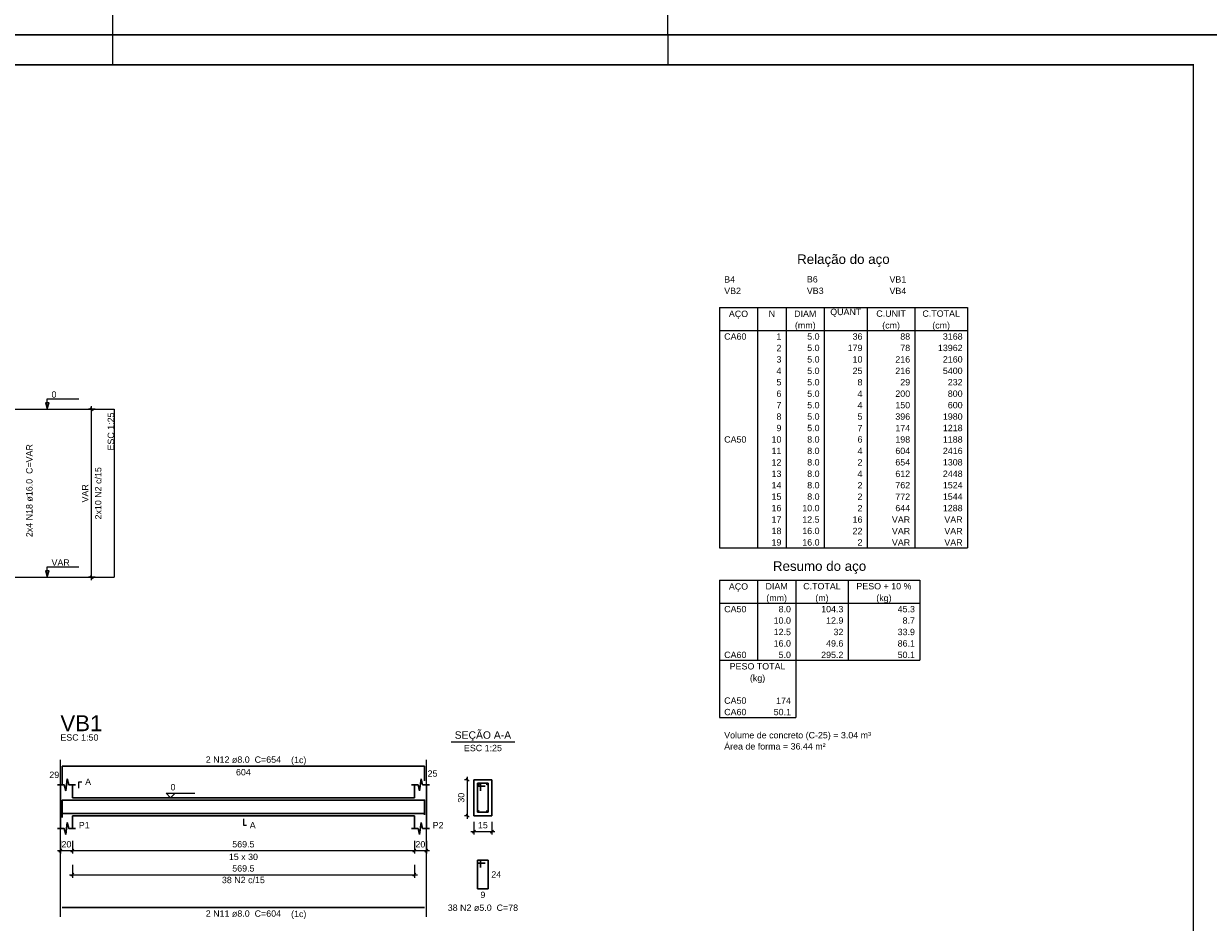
# Model space of a CAD drawing. Extents: x 1874 to 2462, y -2142 to -2023.
# Tile 26 of 74: x 2086 to 2125, y -2112 to -2082. Entities that reach past the tile are written whole.
import ezdxf

# ---------------------------------------------------------------- set-up
doc = ezdxf.new("R2010")
doc.units = 0
doc.header["$LTSCALE"] = 0.1
doc.header["$MEASUREMENT"] = 0
doc.header["$PDMODE"] = 3
doc.header["$PDSIZE"] = 0.1
doc.layers.get('0').update_dxf_attribs({"linetype": 'CONTINUOUS', "lineweight": 25})
doc.layers.get('DEFPOINTS').update_dxf_attribs({"linetype": 'CONTINUOUS', "lineweight": 25})
for name, color, linetype, lineweight in [('Descrição da armadura', 7, 'CONTINUOUS', 5), ('DT-Barras na forma', 20, 'CONTINUOUS', 30), ('DT-Barras no corte', 20, 'CONTINUOUS', 5), ('DT-Barras rebatidas', 20, 'CONTINUOUS', 30), ('DT-Cotas', 1, 'CONTINUOUS', 9), ('DT-Forma', 130, 'CONTINUOUS', 30), ('DT-Pontilhado', 3, 'CONTINUOUS', 25), ('DT-Relação do aço', 7, 'CONTINUOUS', 25), ('DT-Textos', 7, 'CONTINUOUS', 25), ('DT-Título', 7, 'CONTINUOUS', 25), ('Textos armaduras', 7, 'CONTINUOUS', 5)]:
    doc.layers.add(name, color=color, linetype=linetype, lineweight=lineweight)
doc.layers.add('XX-CARIMBO', color=9, linetype='CONTINUOUS')
doc.layers.add('XX-FOLHA', color=253, linetype='CONTINUOUS')
doc.styles.add('ARIAL', font='arial.ttf')
doc.dimstyles.new('UM_25.000000', dxfattribs={"dimtxt": 0.18, "dimasz": 0.1, "dimexe": 0.1, "dimexo": 0.2, "dimgap": 0, "dimtad": 1, "dimtih": 1, "dimtoh": 1, "dimdec": 0, "dimlfac": 25, "dimzin": 0, "dimdsep": 46, "dimtxsty": 'Standard', "dimblk": 'CLOSED', "dimblk1": 'CLOSED', "dimblk2": 'CLOSED', "dimcen": 0.09, "dimdle": 0.1, "dimadec": 0, "dimazin": 2, "dimtfac": 1, "dimtdec": 4, "dimtofl": 0, "dimtmove": 0, "dimatfit": 3, "dimldrblk": 'CLOSED', "dimfxl": 1, "dimtolj": 1, "dimarcsym": 0})
doc.dimstyles.new('UM_50.000000', dxfattribs={"dimtxt": 0.18, "dimasz": 0.1, "dimexe": 0.1, "dimexo": 0.2, "dimgap": 0, "dimtad": 1, "dimtih": 1, "dimtoh": 1, "dimdec": 1, "dimlfac": 50, "dimzin": 0, "dimdsep": 46, "dimtxsty": 'Standard', "dimblk": 'CLOSED', "dimblk1": 'CLOSED', "dimblk2": 'CLOSED', "dimcen": 0.09, "dimdle": 0.1, "dimadec": 1, "dimazin": 2, "dimtfac": 1, "dimtdec": 4, "dimtofl": 0, "dimtmove": 0, "dimatfit": 3, "dimldrblk": 'CLOSED', "dimfxl": 1, "dimtolj": 1, "dimarcsym": 0})

# ---------------------------------------------------------------- blocks, each defined once
blk = doc.blocks.new('Aprovacao A-1_SC')
at = {"layer": 'XX-CARIMBO', "ltscale": 0.5}
for p, q in [((840, 594), (0, 594)), ((0, 0), (840, 0))]:
    blk.add_line(p, q, dxfattribs=at)
at = {"layer": 'XX-FOLHA', "ltscale": 0.5}
for p, q in [((470, 594), (470, 584)), ((470, 594), (470, 584)), ((655, 594), (655, 584)), ((655, 594), (655, 584)), ((470, 10), (470, 0)), ((470, 10), (470, 0))]:
    blk.add_line(p, q, dxfattribs=at)
at = {"layer": 'XX-FOLHA'}
for p, q in [((840, 594), (830, 594)), ((655, 0), (655, 10)), ((655, 0), (655, 10))]:
    blk.add_line(p, q, dxfattribs=at)
at = {"layer": 'XX-FOLHA', "ltscale": 0.5, "const_width": 0.5}
blk.add_lwpolyline([(25, 584), (25, 10), (830, 10), (830, 584), (25, 584)], dxfattribs=at)
blk = doc.blocks.new('_OBLIQUE')
at = {"color": 0, "linetype": 'ByBlock', "lineweight": -2}
blk.add_line((-0.5, -0.5), (0.5, 0.5), dxfattribs=at)
blk = doc.blocks.new('*D4467')
at = {"layer": 'DEFPOINTS', "color": 0, "transparency": 16777216}
for p in [(2087.963, -2095.127), (2088.281, -2095.127), (2088.281, -2100.727)]:
    blk.add_point(p, dxfattribs=at)
at = {"layer": 'DT-Cotas', "color": 0, "lineweight": -2, "transparency": 16777216}
for p, q in [((2087.963, -2100.827), (2087.963, -2095.027)), ((2088.081, -2095.127), (2087.863, -2095.127)), ((2088.081, -2100.727), (2087.863, -2100.727))]:
    blk.add_line(p, q, dxfattribs=at)
at = {"layer": 'DT-Cotas', "color": 0, "lineweight": -2, "transparency": 16777216, "xscale": 0.1, "yscale": 0.1, "zscale": 0.1}
for p, rotation in [((2087.963, -2095.127), 90), ((2087.963, -2100.727), 270)]:
    blk.add_blockref('_OBLIQUE', p, dxfattribs=dict(at, rotation=rotation))
at = {"layer": 'DT-Cotas', "transparency": 16777216, "insert": (2087.751, -2097.927), "char_height": 0.2118, "attachment_point": 5, "rotation": 90, "style": 'ARIAL'}
blk.add_mtext('\\A1;VAR', dxfattribs=at)
blk = doc.blocks.new('*D4479')
at = {"layer": 'DEFPOINTS', "color": 0, "transparency": 16777216}
for p in [(2086.926, -2109.307), (2087.326, -2109.307), (2087.326, -2109.837)]:
    blk.add_point(p, dxfattribs=at)
at = {"layer": 'DT-Cotas', "color": 0, "lineweight": -2, "transparency": 16777216}
for p, q in [((2086.926, -2109.507), (2086.926, -2109.937)), ((2087.326, -2109.507), (2087.326, -2109.937)), ((2086.826, -2109.837), (2087.426, -2109.837))]:
    blk.add_line(p, q, dxfattribs=at)
at = {"layer": 'DT-Cotas', "color": 0, "lineweight": -2, "transparency": 16777216, "xscale": 0.1, "yscale": 0.1, "zscale": 0.1, "rotation": 180}
blk.add_blockref('_OBLIQUE', (2086.926, -2109.837), dxfattribs=at)
at = {"layer": 'DT-Cotas', "color": 0, "lineweight": -2, "transparency": 16777216, "xscale": 0.1, "yscale": 0.1, "zscale": 0.1}
blk.add_blockref('_OBLIQUE', (2087.326, -2109.837), dxfattribs=at)
at = {"layer": 'DT-Cotas', "transparency": 16777216, "insert": (2087.126, -2109.625), "char_height": 0.2118, "attachment_point": 5, "rotation": 0.0057, "style": 'ARIAL'}
blk.add_mtext('\\A1;20', dxfattribs=at)
blk = doc.blocks.new('*D4480')
at = {"layer": 'DEFPOINTS', "color": 0, "transparency": 16777216}
for p in [(2087.326, -2109.307), (2098.717, -2109.307), (2098.717, -2109.837)]:
    blk.add_point(p, dxfattribs=at)
at = {"layer": 'DT-Cotas', "color": 0, "lineweight": -2, "transparency": 16777216}
for p, q in [((2087.326, -2109.507), (2087.326, -2109.937)), ((2098.717, -2109.507), (2098.717, -2109.937)), ((2087.226, -2109.837), (2098.817, -2109.837))]:
    blk.add_line(p, q, dxfattribs=at)
at = {"layer": 'DT-Cotas', "color": 0, "lineweight": -2, "transparency": 16777216, "xscale": 0.1, "yscale": 0.1, "zscale": 0.1, "rotation": 180}
blk.add_blockref('_OBLIQUE', (2087.326, -2109.837), dxfattribs=at)
at = {"layer": 'DT-Cotas', "color": 0, "lineweight": -2, "transparency": 16777216, "xscale": 0.1, "yscale": 0.1, "zscale": 0.1}
blk.add_blockref('_OBLIQUE', (2098.717, -2109.837), dxfattribs=at)
at = {"layer": 'DT-Cotas', "transparency": 16777216, "insert": (2093.021, -2109.625), "char_height": 0.2118, "attachment_point": 5, "style": 'ARIAL'}
blk.add_mtext('\\A1;569.5', dxfattribs=at)
blk = doc.blocks.new('*D4481')
at = {"layer": 'DEFPOINTS', "color": 0, "transparency": 16777216}
for p in [(2098.717, -2109.307), (2099.117, -2109.307), (2099.117, -2109.837)]:
    blk.add_point(p, dxfattribs=at)
at = {"layer": 'DT-Cotas', "color": 0, "lineweight": -2, "transparency": 16777216}
for p, q in [((2098.717, -2109.507), (2098.717, -2109.937)), ((2099.117, -2109.507), (2099.117, -2109.937)), ((2098.617, -2109.837), (2099.217, -2109.837))]:
    blk.add_line(p, q, dxfattribs=at)
at = {"layer": 'DT-Cotas', "color": 0, "lineweight": -2, "transparency": 16777216, "xscale": 0.1, "yscale": 0.1, "zscale": 0.1, "rotation": 180}
blk.add_blockref('_OBLIQUE', (2098.717, -2109.837), dxfattribs=at)
at = {"layer": 'DT-Cotas', "color": 0, "lineweight": -2, "transparency": 16777216, "xscale": 0.1, "yscale": 0.1, "zscale": 0.1}
blk.add_blockref('_OBLIQUE', (2099.117, -2109.837), dxfattribs=at)
at = {"layer": 'DT-Cotas', "transparency": 16777216, "insert": (2098.917, -2109.625), "char_height": 0.2118, "attachment_point": 5, "rotation": 0.0057, "style": 'ARIAL'}
blk.add_mtext('\\A1;20', dxfattribs=at)
blk = doc.blocks.new('*D4482')
at = {"layer": 'DEFPOINTS', "color": 0, "transparency": 16777216}
for p in [(2100.489, -2107.472), (2100.7, -2107.472), (2100.7, -2108.672)]:
    blk.add_point(p, dxfattribs=at)
at = {"layer": 'DT-Cotas', "color": 0, "lineweight": -2, "transparency": 16777216}
for p, q in [((2100.5, -2107.472), (2100.389, -2107.472)), ((2100.489, -2108.772), (2100.489, -2107.372)), ((2100.5, -2108.672), (2100.389, -2108.672))]:
    blk.add_line(p, q, dxfattribs=at)
at = {"layer": 'DT-Cotas', "color": 0, "lineweight": -2, "transparency": 16777216, "xscale": 0.1, "yscale": 0.1, "zscale": 0.1}
for p, rotation in [((2100.489, -2107.472), 90), ((2100.489, -2108.672), 270)]:
    blk.add_blockref('_OBLIQUE', p, dxfattribs=dict(at, rotation=rotation))
at = {"layer": 'DT-Cotas', "transparency": 16777216, "insert": (2100.277, -2108.072), "char_height": 0.2118, "attachment_point": 5, "rotation": 90, "style": 'ARIAL'}
blk.add_mtext('\\A1;30', dxfattribs=at)
blk = doc.blocks.new('*D4483')
at = {"layer": 'DEFPOINTS', "color": 0, "transparency": 16777216}
for p in [(2100.7, -2108.672), (2101.3, -2108.672), (2101.3, -2109.201)]:
    blk.add_point(p, dxfattribs=at)
at = {"layer": 'DT-Cotas', "color": 0, "lineweight": -2, "transparency": 16777216}
for p, q in [((2100.6, -2109.201), (2101.4, -2109.201)), ((2100.7, -2108.872), (2100.7, -2109.301)), ((2101.3, -2108.872), (2101.3, -2109.301))]:
    blk.add_line(p, q, dxfattribs=at)
at = {"layer": 'DT-Cotas', "color": 0, "lineweight": -2, "transparency": 16777216, "xscale": 0.1, "yscale": 0.1, "zscale": 0.1, "rotation": 180}
blk.add_blockref('_OBLIQUE', (2100.7, -2109.201), dxfattribs=at)
at = {"layer": 'DT-Cotas', "color": 0, "lineweight": -2, "transparency": 16777216, "xscale": 0.1, "yscale": 0.1, "zscale": 0.1}
blk.add_blockref('_OBLIQUE', (2101.3, -2109.201), dxfattribs=at)
at = {"layer": 'DT-Cotas', "transparency": 16777216, "insert": (2101, -2108.989), "char_height": 0.2118, "attachment_point": 5, "rotation": 0.0057, "style": 'ARIAL'}
blk.add_mtext('\\A1;15', dxfattribs=at)
blk = doc.blocks.new('*D4484')
at = {"layer": 'DEFPOINTS', "color": 0, "transparency": 16777216}
for p in [(2087.326, -2110.112), (2098.717, -2110.112), (2098.717, -2110.642)]:
    blk.add_point(p, dxfattribs=at)
at = {"layer": 'DT-Cotas', "color": 0, "lineweight": -2, "transparency": 16777216}
for p, q in [((2087.326, -2110.312), (2087.326, -2110.742)), ((2098.717, -2110.312), (2098.717, -2110.742)), ((2087.226, -2110.642), (2098.817, -2110.642))]:
    blk.add_line(p, q, dxfattribs=at)
at = {"layer": 'DT-Cotas', "color": 0, "lineweight": -2, "transparency": 16777216, "xscale": 0.1, "yscale": 0.1, "zscale": 0.1, "rotation": 180}
blk.add_blockref('_OBLIQUE', (2087.326, -2110.642), dxfattribs=at)
at = {"layer": 'DT-Cotas', "color": 0, "lineweight": -2, "transparency": 16777216, "xscale": 0.1, "yscale": 0.1, "zscale": 0.1}
blk.add_blockref('_OBLIQUE', (2098.717, -2110.642), dxfattribs=at)
at = {"layer": 'DT-Cotas', "transparency": 16777216, "insert": (2093.021, -2110.43), "char_height": 0.2118, "attachment_point": 5, "style": 'ARIAL'}
blk.add_mtext('\\A1;569.5', dxfattribs=at)

msp = doc.modelspace()

# ---------------------------------------------------------------- linework, layer by layer
at = {"layer": 'DT-Barras na forma'}
for p, q in [((2100.9204, -2107.5918), (2100.8204, -2107.5918)), ((2100.8204, -2107.5918), (2100.8204, -2108.5518)), ((2101.1804, -2107.5918), (2100.8204, -2107.5918)), ((2100.8204, -2107.5918), (2100.8204, -2107.6918)), ((2100.9204, -2107.8418), (2100.9204, -2107.5918)), ((2101.1804, -2108.5518), (2101.1804, -2107.5918)), ((2100.8204, -2107.6918), (2101.0704, -2107.6918)), ((2100.8204, -2108.5518), (2101.1804, -2108.5518))]:
    msp.add_line(p, q, dxfattribs=at)
for points in [[(2086.9862, -2108.735), (2086.9862, -2108.1498), (2099.0566, -2108.1498), (2099.0566, -2108.644)], [(2086.9862, -2108.5938), (2099.0566, -2108.5938)]]:
    msp.add_lwpolyline(points, dxfattribs=at)
at = {"layer": 'DT-Barras no corte'}
for centre in [(2100.8564, -2107.6278), (2101.1444, -2107.6278), (2100.8564, -2108.5158), (2101.1444, -2108.5158)]:
    msp.add_circle(centre, 0.016, dxfattribs=at)
at = {"layer": 'DT-Barras rebatidas'}
for p, q in [((2086.9862, -2107.6054), (2086.9862, -2107.0202)), ((2086.9862, -2107.0202), (2099.0566, -2107.0202)), ((2099.0566, -2107.0202), (2099.0566, -2107.5144)), ((2100.9204, -2110.1485), (2100.8204, -2110.1485)), ((2100.8204, -2110.1485), (2100.8204, -2111.1085)), ((2101.1804, -2110.1485), (2100.8204, -2110.1485)), ((2100.8204, -2110.1485), (2100.8204, -2110.2485)), ((2100.8204, -2110.2485), (2101.0704, -2110.2485)), ((2100.9204, -2110.3985), (2100.9204, -2110.1485)), ((2101.1804, -2111.1085), (2101.1804, -2110.1485)), ((2100.8204, -2111.1085), (2101.1804, -2111.1085)), ((2086.9862, -2111.7284), (2099.0566, -2111.7284))]:
    msp.add_line(p, q, dxfattribs=at)
at = {"layer": 'DT-Forma'}
for p, q in [((2086.8262, -2107.6482), (2087.0512, -2107.6482)), ((2086.9262, -2108.0718), (2086.9262, -2107.6482)), ((2087.0512, -2107.6482), (2087.1012, -2107.8482)), ((2087.1012, -2107.8482), (2087.1512, -2107.4482)), ((2087.1512, -2107.4482), (2087.2012, -2107.6482)), ((2087.2012, -2107.6482), (2087.4262, -2107.6482)), ((2087.3262, -2107.6482), (2087.3262, -2108.0718)), ((2098.6166, -2107.6482), (2098.8416, -2107.6482)), ((2098.7166, -2108.0718), (2098.7166, -2107.6482)), ((2098.8416, -2107.6482), (2098.8916, -2107.8482)), ((2098.8916, -2107.8482), (2098.9416, -2107.4482)), ((2098.9416, -2107.4482), (2098.9916, -2107.6482)), ((2098.9916, -2107.6482), (2099.2166, -2107.6482)), ((2099.1166, -2107.6482), (2099.1166, -2108.0718)), ((2101.3004, -2107.4718), (2100.7004, -2107.4718)), ((2100.7004, -2107.4718), (2100.7004, -2108.6718)), ((2101.3004, -2108.6718), (2101.3004, -2107.4718)), ((2087.3262, -2108.0718), (2098.7166, -2108.0718)), ((2086.9262, -2108.6718), (2086.9262, -2109.0954)), ((2087.3262, -2109.0954), (2087.3262, -2108.6718)), ((2087.3262, -2108.6718), (2098.7166, -2108.6718)), ((2098.7166, -2108.6718), (2098.7166, -2109.0954)), ((2099.1166, -2109.0954), (2099.1166, -2108.6718)), ((2100.7004, -2108.6718), (2101.3004, -2108.6718)), ((2086.8262, -2109.0954), (2087.0512, -2109.0954)), ((2087.0512, -2109.0954), (2087.1012, -2109.2954)), ((2087.1012, -2109.2954), (2087.1512, -2108.8954)), ((2087.1512, -2108.8954), (2087.2012, -2109.0954)), ((2087.2012, -2109.0954), (2087.4262, -2109.0954)), ((2098.6166, -2109.0954), (2098.8416, -2109.0954)), ((2098.8416, -2109.0954), (2098.8916, -2109.2954)), ((2098.8916, -2109.2954), (2098.9416, -2108.8954)), ((2098.9416, -2108.8954), (2098.9916, -2109.0954)), ((2098.9916, -2109.0954), (2099.2166, -2109.0954))]:
    msp.add_line(p, q, dxfattribs=at)
at = {"layer": 'DT-Forma', "linetype": 'Continuous'}
for p, q in [((2086.9262, -2108.6718), (2086.9262, -2108.0718)), ((2099.1166, -2108.0718), (2099.1166, -2108.6718))]:
    msp.add_line(p, q, dxfattribs=at)
at = {"layer": 'DT-Pontilhado', "ltscale": 0.05}
for p, q in [((2081.2841, -2095.1268), (2088.7145, -2095.1268)), ((2088.7145, -2095.1268), (2088.7145, -2100.7268)), ((2084.4611, -2100.7268), (2088.7145, -2100.7268)), ((2086.9262, -2112.0461), (2086.9262, -2106.8084)), ((2099.1166, -2112.0461), (2099.1166, -2106.8084))]:
    msp.add_line(p, q, dxfattribs=at)
at = {"layer": 'DT-Relação do aço', "linetype": 'Continuous'}
for p, q in [((2108.8789, -2091.7347), (2117.1391, -2091.7347)), ((2108.8789, -2091.7347), (2108.8789, -2092.4972)), ((2110.1497, -2091.7347), (2110.1497, -2092.4972)), ((2111.1028, -2091.7347), (2111.1028, -2092.4972)), ((2112.3736, -2091.7347), (2112.3736, -2092.4972)), ((2113.8033, -2091.7347), (2113.8033, -2092.4972)), ((2115.3918, -2091.7347), (2115.3918, -2092.4972)), ((2117.1391, -2091.7347), (2117.1391, -2092.4972)), ((2108.8789, -2092.4972), (2117.1391, -2092.4972)), ((2108.8789, -2092.4972), (2108.8789, -2099.7408)), ((2110.1497, -2092.4972), (2110.1497, -2099.7408)), ((2111.1028, -2092.4972), (2111.1028, -2099.7408)), ((2112.3736, -2092.4972), (2112.3736, -2099.7408)), ((2113.8033, -2092.4972), (2113.8033, -2099.7408)), ((2115.3918, -2092.4972), (2115.3918, -2099.7408)), ((2117.1391, -2092.4972), (2117.1391, -2099.7408)), ((2108.8789, -2099.7408), (2117.1391, -2099.7408)), ((2108.8789, -2100.821), (2115.5506, -2100.821)), ((2108.8789, -2100.821), (2108.8789, -2101.5834)), ((2110.1497, -2100.821), (2110.1497, -2101.5834)), ((2111.4205, -2100.821), (2111.4205, -2101.5834)), ((2113.1679, -2100.821), (2113.1679, -2101.5834)), ((2115.5506, -2100.821), (2115.5506, -2101.5834)), ((2108.8789, -2101.5834), (2115.5506, -2101.5834)), ((2108.8789, -2101.5834), (2108.8789, -2103.4896)), ((2110.1497, -2101.5834), (2110.1497, -2103.4896)), ((2111.4205, -2101.5834), (2111.4205, -2103.4896)), ((2113.1679, -2101.5834), (2113.1679, -2103.4896)), ((2115.5506, -2101.5834), (2115.5506, -2103.4896)), ((2108.8789, -2103.4896), (2115.5506, -2103.4896)), ((2108.8789, -2103.4896), (2108.8789, -2104.6334)), ((2111.4205, -2103.4896), (2111.4205, -2104.6334)), ((2108.8789, -2104.6334), (2108.8789, -2105.3958)), ((2111.4205, -2104.6334), (2111.4205, -2105.3958)), ((2108.8789, -2105.3958), (2111.4205, -2105.3958))]:
    msp.add_line(p, q, dxfattribs=at)
at = {"layer": 'DT-Textos'}
msp.add_line((2099.9414, -2106.2069), (2102.0594, -2106.2069), dxfattribs=at)
for points in [[(2086.4896, -2095.1268), (2086.5531, -2094.915), (2086.426, -2094.915), (2086.4896, -2095.1268), (2086.4896, -2094.7768), (2087.5396, -2094.7768)], [(2086.4896, -2100.7268), (2086.5531, -2100.515), (2086.426, -2100.515), (2086.4896, -2100.7268), (2086.4896, -2100.3768), (2087.5396, -2100.3768)], [(2087.538, -2107.7541), (2087.538, -2107.5423), (2087.6439, -2107.5423)], [(2090.7433, -2107.9235), (2090.5951, -2108.0718), (2090.4468, -2107.9235), (2091.3999, -2107.9235)], [(2093.0214, -2108.7777), (2093.0214, -2108.9895), (2093.1273, -2108.9895)]]:
    msp.add_lwpolyline(points, dxfattribs=at)

# ---------------------------------------------------------------- block references
at = {"xscale": 0.1, "yscale": 0.1, "zscale": 0.1}
for p in [(2041.665, -2082.645), (2041.665, -2142.045)]:
    msp.add_blockref('Aprovacao A-1_SC', p, dxfattribs=at)

# ---------------------------------------------------------------- texts
at = {"layer": 'Descrição da armadura', "char_height": 0.2118, "attachment_point": 8, "rotation": 90.00021, "line_spacing_factor": 0.9, "style": 'ARIAL'}
for s, insert, width in [('2x4 N18 ø16.0  C=VAR', (2086.0026, -2097.8371), 5.0832), ('2x10 N2 c/15', (2088.2949, -2097.9268), 3.08992)]:
    msp.add_mtext(s, dxfattribs=dict(at, insert=insert, width=width))
at = {"layer": 'Descrição da armadura', "char_height": 0.2118, "attachment_point": 8, "line_spacing_factor": 0.9, "style": 'ARIAL'}
for s, insert, width in [('2 N12 ø8.0  C=654', (2093.0218, -2106.9139), 4.32072), ('38 N2 c/15', (2093.0214, -2110.9232), 2.5416), ('38 N2 ø5.0  C=78', (2101.0008, -2111.8499), 4.06656), ('2 N11 ø8.0  C=604', (2093.0218, -2112.0459), 4.32072)]:
    msp.add_mtext(s, dxfattribs=dict(at, insert=insert, width=width))
at = {"layer": 'DT-Relação do aço', "color": 7, "line_spacing_factor": 0.9, "style": 'ARIAL'}
for s, insert, char_height, width, attachment_point in [('Relação do aço', (2113.009, -2090.3792), 0.3177, 5.33736, 8), ('B4', (2109.0378, -2090.9024), 0.2118, 0.50832, 7), ('B6', (2111.7912, -2090.9024), 0.2118, 0.50832, 7), ('VB1', (2114.5446, -2090.9024), 0.2118, 0.76248, 7), ('VB2', (2109.0378, -2091.2836), 0.2118, 0.76248, 7), ('VB3', (2111.7912, -2091.2836), 0.2118, 0.76248, 7), ('VB4', (2114.5446, -2091.2836), 0.2118, 0.76248, 7), ('AÇO', (2109.5143, -2092.116), 0.2118, 0.76248, 8), ('N', (2110.6263, -2092.0461), 0.2118, 0.25416, 8), ('DIAM', (2111.7382, -2092.0461), 0.2118, 1.01664, 8), ('QUANT', (2113.0884, -2092.0461), 0.2118, 1.2708, 8), ('C.UNIT', (2114.5975, -2092.0461), 0.2118, 1.52496, 8), ('C.TOTAL', (2116.2654, -2092.0461), 0.2118, 1.77912, 8), ('(mm)', (2111.7382, -2092.4972), 0.2118, 1.01664, 8), ('(cm)', (2114.5975, -2092.4972), 0.2118, 1.01664, 8), ('(cm)', (2116.2654, -2092.4972), 0.2118, 1.01664, 8), ('CA60', (2109.0378, -2092.8086), 0.2118, 1.01664, 7), ('1', (2110.944, -2092.8086), 0.2118, 0.25416, 9), ('5.0', (2112.2148, -2092.8086), 0.2118, 0.76248, 9), ('36', (2113.6444, -2092.8086), 0.2118, 0.50832, 9), ('88', (2115.2329, -2092.8086), 0.2118, 0.50832, 9), ('3168', (2116.9803, -2092.8086), 0.2118, 1.01664, 9), ('2', (2110.944, -2093.1898), 0.2118, 0.25416, 9), ('5.0', (2112.2148, -2093.1898), 0.2118, 0.76248, 9), ('179', (2113.6444, -2093.1898), 0.2118, 0.76248, 9), ('78', (2115.2329, -2093.1898), 0.2118, 0.50832, 9), ('13962', (2116.9803, -2093.1898), 0.2118, 1.2708, 9), ('3', (2110.944, -2093.5711), 0.2118, 0.25416, 9), ('5.0', (2112.2148, -2093.5711), 0.2118, 0.76248, 9), ('10', (2113.6444, -2093.5711), 0.2118, 0.50832, 9), ('216', (2115.2329, -2093.5711), 0.2118, 0.76248, 9), ('2160', (2116.9803, -2093.5711), 0.2118, 1.01664, 9), ('4', (2110.944, -2093.9523), 0.2118, 0.25416, 9), ('5.0', (2112.2148, -2093.9523), 0.2118, 0.76248, 9), ('25', (2113.6444, -2093.9523), 0.2118, 0.50832, 9), ('216', (2115.2329, -2093.9523), 0.2118, 0.76248, 9), ('5400', (2116.9803, -2093.9523), 0.2118, 1.01664, 9), ('5', (2110.944, -2094.3335), 0.2118, 0.25416, 9), ('5.0', (2112.2148, -2094.3335), 0.2118, 0.76248, 9), ('8', (2113.6444, -2094.3335), 0.2118, 0.25416, 9), ('29', (2115.2329, -2094.3335), 0.2118, 0.50832, 9), ('232', (2116.9803, -2094.3335), 0.2118, 0.76248, 9), ('6', (2110.944, -2094.7148), 0.2118, 0.25416, 9), ('5.0', (2112.2148, -2094.7148), 0.2118, 0.76248, 9), ('4', (2113.6444, -2094.7148), 0.2118, 0.25416, 9), ('200', (2115.2329, -2094.7148), 0.2118, 0.76248, 9), ('800', (2116.9803, -2094.7148), 0.2118, 0.76248, 9), ('7', (2110.944, -2095.096), 0.2118, 0.25416, 9), ('5.0', (2112.2148, -2095.096), 0.2118, 0.76248, 9), ('4', (2113.6444, -2095.096), 0.2118, 0.25416, 9), ('150', (2115.2329, -2095.096), 0.2118, 0.76248, 9), ('600', (2116.9803, -2095.096), 0.2118, 0.76248, 9), ('8', (2110.944, -2095.4773), 0.2118, 0.25416, 9), ('5.0', (2112.2148, -2095.4773), 0.2118, 0.76248, 9), ('5', (2113.6444, -2095.4773), 0.2118, 0.25416, 9), ('396', (2115.2329, -2095.4773), 0.2118, 0.76248, 9), ('1980', (2116.9803, -2095.4773), 0.2118, 1.01664, 9), ('9', (2110.944, -2095.8585), 0.2118, 0.25416, 9), ('5.0', (2112.2148, -2095.8585), 0.2118, 0.76248, 9), ('7', (2113.6444, -2095.8585), 0.2118, 0.25416, 9), ('174', (2115.2329, -2095.8585), 0.2118, 0.76248, 9), ('1218', (2116.9803, -2095.8585), 0.2118, 1.01664, 9), ('CA50', (2109.0378, -2096.2397), 0.2118, 1.01664, 7), ('10', (2110.944, -2096.2397), 0.2118, 0.50832, 9), ('8.0', (2112.2148, -2096.2397), 0.2118, 0.76248, 9), ('6', (2113.6444, -2096.2397), 0.2118, 0.25416, 9), ('198', (2115.2329, -2096.2397), 0.2118, 0.76248, 9), ('1188', (2116.9803, -2096.2397), 0.2118, 1.01664, 9), ('11', (2110.944, -2096.621), 0.2118, 0.50832, 9), ('8.0', (2112.2148, -2096.621), 0.2118, 0.76248, 9), ('4', (2113.6444, -2096.621), 0.2118, 0.25416, 9), ('604', (2115.2329, -2096.621), 0.2118, 0.76248, 9), ('2416', (2116.9803, -2096.621), 0.2118, 1.01664, 9), ('12', (2110.944, -2097.0022), 0.2118, 0.50832, 9), ('8.0', (2112.2148, -2097.0022), 0.2118, 0.76248, 9), ('2', (2113.6444, -2097.0022), 0.2118, 0.25416, 9), ('654', (2115.2329, -2097.0022), 0.2118, 0.76248, 9), ('1308', (2116.9803, -2097.0022), 0.2118, 1.01664, 9), ('13', (2110.944, -2097.3835), 0.2118, 0.50832, 9), ('8.0', (2112.2148, -2097.3835), 0.2118, 0.76248, 9), ('4', (2113.6444, -2097.3835), 0.2118, 0.25416, 9), ('612', (2115.2329, -2097.3835), 0.2118, 0.76248, 9), ('2448', (2116.9803, -2097.3835), 0.2118, 1.01664, 9), ('14', (2110.944, -2097.7647), 0.2118, 0.50832, 9), ('8.0', (2112.2148, -2097.7647), 0.2118, 0.76248, 9), ('2', (2113.6444, -2097.7647), 0.2118, 0.25416, 9), ('762', (2115.2329, -2097.7647), 0.2118, 0.76248, 9), ('1524', (2116.9803, -2097.7647), 0.2118, 1.01664, 9), ('15', (2110.944, -2098.1459), 0.2118, 0.50832, 9), ('8.0', (2112.2148, -2098.1459), 0.2118, 0.76248, 9), ('2', (2113.6444, -2098.1459), 0.2118, 0.25416, 9), ('772', (2115.2329, -2098.1459), 0.2118, 0.76248, 9), ('1544', (2116.9803, -2098.1459), 0.2118, 1.01664, 9), ('16', (2110.944, -2098.5272), 0.2118, 0.50832, 9), ('10.0', (2112.2148, -2098.5272), 0.2118, 1.01664, 9), ('2', (2113.6444, -2098.5272), 0.2118, 0.25416, 9), ('644', (2115.2329, -2098.5272), 0.2118, 0.76248, 9), ('1288', (2116.9803, -2098.5272), 0.2118, 1.01664, 9), ('17', (2110.944, -2098.9084), 0.2118, 0.50832, 9), ('12.5', (2112.2148, -2098.9084), 0.2118, 1.01664, 9), ('16', (2113.6444, -2098.9084), 0.2118, 0.50832, 9), ('VAR', (2115.2329, -2098.9084), 0.2118, 0.76248, 9), ('VAR', (2116.9803, -2098.9084), 0.2118, 0.76248, 9), ('18', (2110.944, -2099.2897), 0.2118, 0.50832, 9), ('16.0', (2112.2148, -2099.2897), 0.2118, 1.01664, 9), ('22', (2113.6444, -2099.2897), 0.2118, 0.50832, 9), ('VAR', (2115.2329, -2099.2897), 0.2118, 0.76248, 9), ('VAR', (2116.9803, -2099.2897), 0.2118, 0.76248, 9), ('19', (2110.944, -2099.6709), 0.2118, 0.50832, 9), ('16.0', (2112.2148, -2099.6709), 0.2118, 1.01664, 9), ('2', (2113.6444, -2099.6709), 0.2118, 0.25416, 9), ('VAR', (2115.2329, -2099.6709), 0.2118, 0.76248, 9), ('VAR', (2116.9803, -2099.6709), 0.2118, 0.76248, 9), ('Resumo do aço', (2112.2148, -2100.6092), 0.3177, 4.95612, 8), ('AÇO', (2109.5143, -2101.2022), 0.2118, 0.76248, 8), ('DIAM', (2110.7851, -2101.1323), 0.2118, 1.01664, 8), ('C.TOTAL', (2112.2942, -2101.1323), 0.2118, 1.77912, 8), ('PESO + 10 %', (2114.3592, -2101.1323), 0.2118, 2.79576, 8), ('(mm)', (2110.7851, -2101.5834), 0.2118, 1.01664, 8), ('(m)', (2112.2942, -2101.5834), 0.2118, 0.76248, 8), ('(kg)', (2114.3592, -2101.5834), 0.2118, 1.01664, 8), ('CA50', (2109.0378, -2101.8948), 0.2118, 1.01664, 7), ('8.0', (2111.2617, -2101.8948), 0.2118, 0.76248, 9), ('104.3', (2113.009, -2101.8948), 0.2118, 1.2708, 9), ('45.3', (2115.3918, -2101.8948), 0.2118, 1.01664, 9), ('10.0', (2111.2617, -2102.276), 0.2118, 1.01664, 9), ('12.9', (2113.009, -2102.276), 0.2118, 1.01664, 9), ('8.7', (2115.3918, -2102.276), 0.2118, 0.76248, 9), ('12.5', (2111.2617, -2102.6573), 0.2118, 1.01664, 9), ('32', (2113.009, -2102.6573), 0.2118, 0.50832, 9), ('33.9', (2115.3918, -2102.6573), 0.2118, 1.01664, 9), ('16.0', (2111.2617, -2103.0385), 0.2118, 1.01664, 9), ('49.6', (2113.009, -2103.0385), 0.2118, 1.01664, 9), ('86.1', (2115.3918, -2103.0385), 0.2118, 1.01664, 9), ('CA60', (2109.0378, -2103.4198), 0.2118, 1.01664, 7), ('5.0', (2111.2617, -2103.4198), 0.2118, 0.76248, 9), ('295.2', (2113.009, -2103.4198), 0.2118, 1.2708, 9), ('50.1', (2115.3918, -2103.4198), 0.2118, 1.01664, 9), ('PESO TOTAL', (2110.1497, -2103.801), 0.2118, 2.5416, 8), ('(kg)', (2110.1497, -2104.2521), 0.2118, 1.01664, 8), ('CA50', (2109.0378, -2104.9447), 0.2118, 1.01664, 7), ('174', (2111.2617, -2104.9447), 0.2118, 0.76248, 9), ('CA60', (2109.0378, -2105.326), 0.2118, 1.01664, 7), ('50.1', (2111.2617, -2105.326), 0.2118, 1.01664, 9), ('Volume de concreto (C-25) = 3.04 m³', (2109.0378, -2106.1583), 0.2118, 8.8956, 7), ('Área de forma = 36.44 m²', (2109.0378, -2106.4697), 0.2118, 6.09984, 7)]:
    msp.add_mtext(s, dxfattribs=dict(at, insert=insert, char_height=char_height, width=width, attachment_point=attachment_point))
at = {"layer": 'DT-Textos', "line_spacing_factor": 0.798, "style": 'ARIAL'}
for s, insert, char_height, width, attachment_point in [('0', (2086.6295, -2094.7422), 0.2118, 0.25416, 7), ('VAR', (2086.6295, -2100.3422), 0.2118, 0.76248, 7), ('ESC 1:50', (2086.9258, -2106.1729), 0.2118, 2.03328, 7), ('SEÇÃO A-A', (2101.0008, -2106.1828), 0.2471, 2.66868, 8), ('ESC 1:25', (2101.0008, -2106.5249), 0.2118, 2.03328, 8), ('(1c)', (2094.6098, -2106.9838), 0.2118, 1.01664, 7), ('A', (2087.7498, -2107.6479), 0.2118, 0.25416, 7), ('0', (2090.5948, -2107.8279), 0.2118, 0.25416, 7), ('P1', (2087.5378, -2109.0949), 0.2118, 0.50832, 7), ('A', (2093.2328, -2109.0949), 0.2118, 0.25416, 7), ('P2', (2099.3288, -2109.0949), 0.2118, 0.50832, 7), ('15 x 30', (2093.0218, -2110.1539), 0.2118, 1.77912, 8), ('(1c)', (2094.6098, -2112.1158), 0.2118, 1.01664, 7)]:
    msp.add_mtext(s, dxfattribs=dict(at, insert=insert, char_height=char_height, width=width, attachment_point=attachment_point))
at = {"layer": 'DT-Textos', "insert": (2088.7146, -2095.2331), "char_height": 0.2118, "width": 2.03328, "attachment_point": 9, "rotation": 90.00021, "line_spacing_factor": 0.798, "style": 'ARIAL'}
msp.add_mtext('ESC 1:25', dxfattribs=at)
at = {"layer": 'DT-Título', "insert": (2086.9258, -2105.855), "char_height": 0.5295, "width": 1.9062, "attachment_point": 7, "line_spacing_factor": 0.798, "style": 'ARIAL'}
msp.add_mtext('VB1', dxfattribs=at)
at = {"layer": 'Textos armaduras', "char_height": 0.2118, "line_spacing_factor": 0.9, "style": 'ARIAL'}
for s, insert, width, attachment_point in [('29', (2086.8862, -2107.4187), 0.90832, 9), ('604', (2093.0214, -2107.1175), 1.16248, 2), ('25', (2099.1566, -2107.1614), 0.90832, 1), ('24', (2101.2804, -2110.5226), 0.90832, 1), ('9', (2101.0004, -2111.2058), 0.65416, 2)]:
    msp.add_mtext(s, dxfattribs=dict(at, insert=insert, width=width, attachment_point=attachment_point))

# ---------------------------------------------------------------- dimensions: what is measured, and where the dimension line sits
at = {"layer": 'DT-Cotas'}
dim = msp.add_linear_dim(base=(2087.9632, -2095.1268), p1=(2088.2809, -2100.7268), p2=(2088.2809, -2095.1268), angle=90, text='VAR', dimstyle='UM_25.000000', override={"dimtxt": 0.2118, "dimasz": 0.1, "dimexe": 0.1, "dimexo": 0.2, "dimtad": 1, "dimtih": 0, "dimtoh": 0, "dimdec": 1, "dimlfac": 25, "dimzin": 8, "dimtxsty": 'ARIAL', "dimblk": 'OBLIQUE', "dimblk1": 'OBLIQUE', "dimblk2": 'OBLIQUE', "dimsah": 1, "dimdle": 0.1, "dimse1": 0, "dimse2": 0, "dimclrt": 256, "dimadec": 1, "dimazin": 3, "dimtmove": 2, "dimldrblk": 'OBLIQUE'}, dxfattribs=at)
dim.commit()
dim.dimension.update_dxf_attribs({"geometry": '*D4467', "text_midpoint": (2087.7514, -2097.9268), "dimtype": 160, "text_rotation": 90})
dim = msp.add_linear_dim(base=(2100.4886, -2107.4718), p1=(2100.7004, -2108.6718), p2=(2100.7004, -2107.4718), angle=90, dimstyle='UM_25.000000', override={"dimtxt": 0.2118, "dimasz": 0.1, "dimexe": 0.1, "dimexo": 0.2, "dimtad": 1, "dimtih": 0, "dimtoh": 0, "dimdec": 1, "dimlfac": 25, "dimzin": 8, "dimtxsty": 'ARIAL', "dimblk": 'OBLIQUE', "dimblk1": 'OBLIQUE', "dimblk2": 'OBLIQUE', "dimsah": 1, "dimdle": 0.1, "dimse1": 0, "dimse2": 0, "dimclrt": 256, "dimadec": 1, "dimazin": 3, "dimtmove": 2, "dimldrblk": 'OBLIQUE'}, dxfattribs=at)
dim.commit()
dim.dimension.update_dxf_attribs({"geometry": '*D4482', "text_midpoint": (2100.2768, -2108.0718), "dimtype": 160, "text_rotation": 90})
for base, p1, p2, dimstyle, override, picture, middle in [((2101.3004, -2109.2013), (2100.7004, -2108.6718), (2101.3004, -2108.6718), 'UM_25.000000', {"dimtxt": 0.2118, "dimasz": 0.1, "dimexe": 0.1, "dimexo": 0.2, "dimtad": 1, "dimtih": 0, "dimtoh": 0, "dimdec": 1, "dimlfac": 25, "dimzin": 8, "dimtxsty": 'ARIAL', "dimblk": 'OBLIQUE', "dimblk1": 'OBLIQUE', "dimblk2": 'OBLIQUE', "dimsah": 1, "dimdle": 0.1, "dimse1": 0, "dimse2": 0, "dimclrt": 256, "dimadec": 1, "dimazin": 3, "dimtmove": 2, "dimldrblk": 'OBLIQUE'}, '*D4483', (2101.0004, -2108.9895)), ((2087.3262, -2109.8367), (2086.9262, -2109.3072), (2087.3262, -2109.3072), 'UM_50.000000', {"dimtxt": 0.2118, "dimasz": 0.1, "dimexe": 0.1, "dimexo": 0.2, "dimtad": 1, "dimtih": 0, "dimtoh": 0, "dimdec": 1, "dimlfac": 50, "dimzin": 8, "dimtxsty": 'ARIAL', "dimblk": 'OBLIQUE', "dimblk1": 'OBLIQUE', "dimblk2": 'OBLIQUE', "dimsah": 1, "dimdle": 0.1, "dimse1": 0, "dimse2": 0, "dimclrt": 256, "dimadec": 1, "dimazin": 3, "dimtmove": 2, "dimldrblk": 'OBLIQUE'}, '*D4479', (2087.1262, -2109.6249)), ((2099.1166, -2109.8367), (2098.7166, -2109.3072), (2099.1166, -2109.3072), 'UM_50.000000', {"dimtxt": 0.2118, "dimasz": 0.1, "dimexe": 0.1, "dimexo": 0.2, "dimtad": 1, "dimtih": 0, "dimtoh": 0, "dimdec": 1, "dimlfac": 50, "dimzin": 8, "dimtxsty": 'ARIAL', "dimblk": 'OBLIQUE', "dimblk1": 'OBLIQUE', "dimblk2": 'OBLIQUE', "dimsah": 1, "dimdle": 0.1, "dimse1": 0, "dimse2": 0, "dimclrt": 256, "dimadec": 1, "dimazin": 3, "dimtmove": 2, "dimldrblk": 'OBLIQUE'}, '*D4481', (2098.9166, -2109.6249))]:
    dim = msp.add_linear_dim(base=base, p1=p1, p2=p2, dimstyle=dimstyle, override=override, dxfattribs=at)
    dim.commit()
    dim.dimension.update_dxf_attribs({"geometry": picture, "text_midpoint": middle, "dimtype": 160, "text_rotation": 0.00573})
for base, p1, p2, picture, middle in [((2098.7166, -2109.8367), (2087.3262, -2109.3072), (2098.7166, -2109.3072), '*D4480', (2093.0214, -2109.6249)), ((2098.7166, -2110.6415), (2087.3262, -2110.112), (2098.7166, -2110.112), '*D4484', (2093.0214, -2110.4297))]:
    dim = msp.add_linear_dim(base=base, p1=p1, p2=p2, dimstyle='UM_50.000000', override={"dimtxt": 0.2118, "dimasz": 0.1, "dimexe": 0.1, "dimexo": 0.2, "dimtad": 1, "dimtih": 0, "dimtoh": 0, "dimdec": 1, "dimlfac": 50, "dimzin": 8, "dimtxsty": 'ARIAL', "dimblk": 'OBLIQUE', "dimblk1": 'OBLIQUE', "dimblk2": 'OBLIQUE', "dimsah": 1, "dimdle": 0.1, "dimse1": 0, "dimse2": 0, "dimclrt": 256, "dimadec": 1, "dimazin": 3, "dimtmove": 2, "dimldrblk": 'OBLIQUE'}, dxfattribs=at)
    dim.commit()
    dim.dimension.update_dxf_attribs({"geometry": picture, "text_midpoint": middle, "dimtype": 160})

doc.saveas('drawing.dxf')
